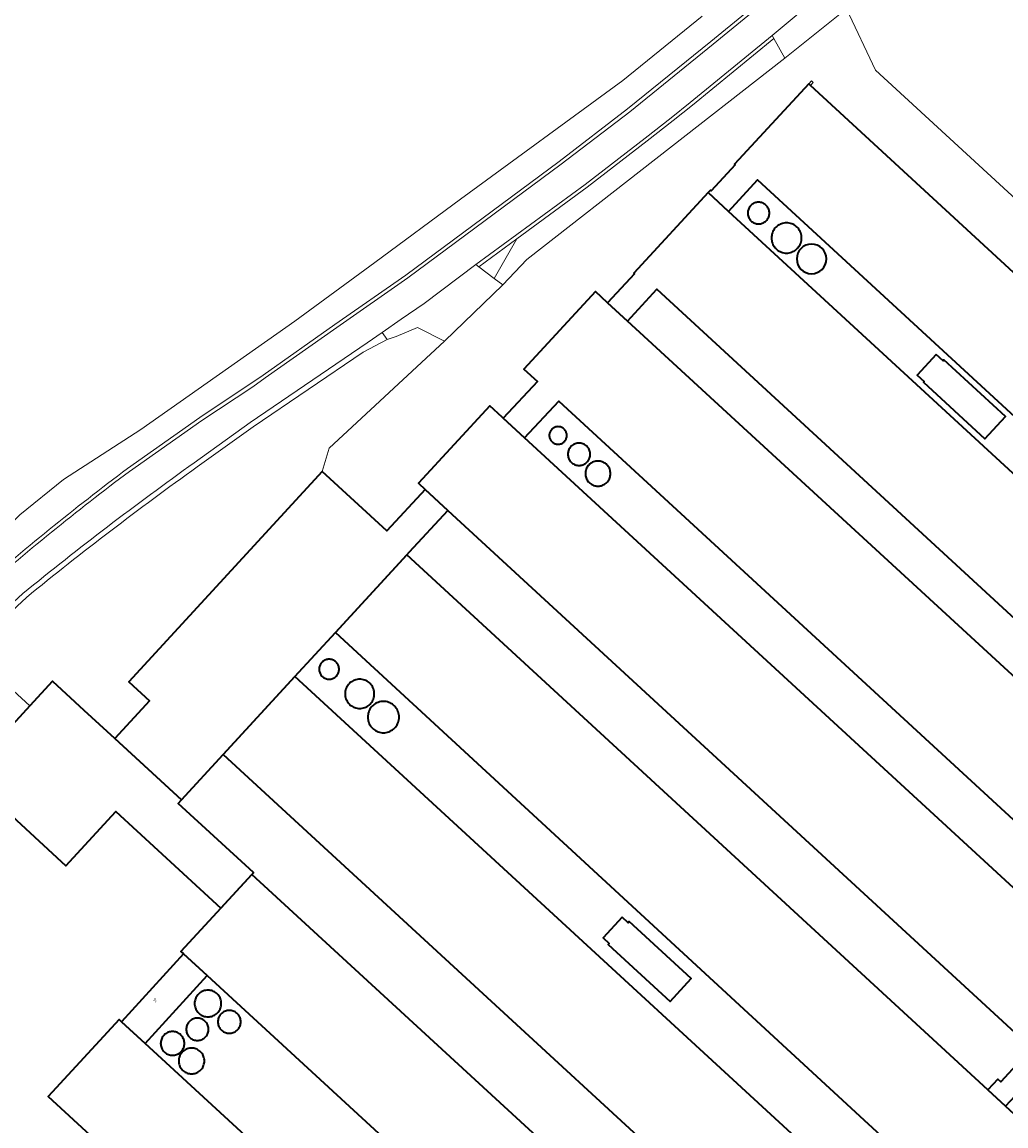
# Model space of a CAD drawing. Header units: metres. Extents: x 201541 to 204988, y 387833 to 394342.
# Tile 98 of 214: x 203054 to 203167, y 390490 to 390618. Entities that reach past the tile are written whole.
import ezdxf
from ezdxf.enums import TextEntityAlignment as Align

# ---------------------------------------------------------------- set-up
doc = ezdxf.new("R2010")
doc.units = ezdxf.units.M
for name, color, linetype, lineweight in [('B-WE-GR-BOUWLAND-GV', 80, 'Continuous', 13), ('B-WE-GR-GRAS-GV', 60, 'Continuous', 13), ('B-WE-IE-TERREINAFSCHEIDING_KUNSTMATIG_MUUR-G', 90, 'IE-TERREINAFSCHEIDING-KUNSTMATIG-DICHT', 18), ('B-WE-IE-TERREINAFSCHEIDING_KUNSTMATIG_MUUR-GV', 90, 'Continuous', 18), ('B-WE-OG-BEBOUWING-GV', 7, 'Continuous', 35), ('B-WE-OG-BEBOUWING-T18', 10, 'Continuous', 18), ('B-WE-OG-BEBOUWING_OPSLAGTANK-GV', 7, 'Continuous', 35), ('B-WE-OG-BEBOUWING_SILO-GV', 7, 'Continuous', 35), ('B-WE-OG-TERREIN_ERF-GV', 7, 'Continuous', 18), ('B-WE-OG-TERREIN_ONBEGROEID-GV', 7, 'Continuous', 18), ('B-WE-OG-WEG-GV', 7, 'Continuous', 18), ('B-WE-VH-ONVERHARD-GV', 252, 'Continuous', 18), ('B-WE-VH-VERHARDING_ASFALT-GV', 252, 'Continuous', 18), ('B-WE-VH-VERHARDING_BETON-GV', 252, 'Continuous', 18), ('B-WE-VH-VERHARDING_GRASBETONSTEEN-GV', 70, 'Continuous', 18)]:
    doc.layers.add(name, color=color, linetype=linetype, lineweight=lineweight)
doc.styles.add('NLCS-ISO-M200-T18', font='NLCS-ISO.ttf', dxfattribs={"height": 0.36})
doc.linetypes.add('IE-TERREINAFSCHEIDING-KUNSTMATIG-DICHT', pattern='A,8,-1,[82,NLCS.SHX,S=0.75,R=90,X=0,Y=0],-1', length=10)

msp = doc.modelspace()

# ---------------------------------------------------------------- linework, layer by layer
at = {"layer": 'B-WE-GR-BOUWLAND-GV'}
msp.add_lwpolyline([(202985.213, 390498.442), (203011.982, 390523.048), (203040.481, 390549.31), (203049.01, 390556.647), (203053.326, 390560.993), (203058.368, 390565.089), (203067.309, 390570.839), (203085.065, 390583.336), (203094.302, 390590.13), (203104.188, 390597.416), (203122.919, 390611.142), (203132.081, 390618.567)], dxfattribs=at)
at = {"layer": 'B-WE-GR-GRAS-GV'}
msp.add_lwpolyline([(203224.565, 390681.36), (203217.921, 390676.908), (203206.551, 390669.289), (203181.763, 390649.328), (203154.241, 390623.989), (203148.734, 390619.424), (203152.095, 390612.32), (203196.007, 390571.955), (203205.715, 390566.387)], dxfattribs=at)
at = {"layer": 'B-WE-IE-TERREINAFSCHEIDING_KUNSTMATIG_MUUR-G'}
for points in [[(203144.39, 390610.739), (203144.696, 390611.084)], [(203144.696, 390611.084), (203144.92, 390610.885), (203144.611, 390610.536)]]:
    msp.add_lwpolyline(points, dxfattribs=at)
at = {"layer": 'B-WE-IE-TERREINAFSCHEIDING_KUNSTMATIG_MUUR-GV'}
msp.add_lwpolyline([(203144.611, 390610.536), (203144.92, 390610.885), (203144.696, 390611.084), (203144.39, 390610.739)], close=True, dxfattribs=at)
at = {"layer": 'B-WE-OG-BEBOUWING-GV'}
for points in [[(203144.611, 390610.536), (203144.39, 390610.739), (203135.805, 390601.481), (203135.883, 390601.409), (203133.115, 390598.407), (203133.041, 390598.475), (203132.784, 390598.196), (203135.136, 390596.026), (203138.468, 390599.647), (203191.533, 390550.799), (203199.766, 390559.717)], [(203135.136, 390596.026), (203132.784, 390598.196), (203124.191, 390588.88), (203124.263, 390588.814), (203121.17, 390585.467), (203123.461, 390583.357), (203126.857, 390587.051), (203177.456, 390540.448), (203174.089, 390536.792), (203176.707, 390534.384), (203177.688, 390535.45), (203179.798, 390537.744), (203179.659, 390537.872), (203179.932, 390538.168), (203188.207, 390547.153)], [(203109.139, 390572.159), (203111.6, 390569.887), (203115.535, 390574.115), (203184.035, 390511.06), (203192.319, 390520.025), (203176.707, 390534.384), (203174.089, 390536.792), (203123.461, 390583.357), (203121.17, 390585.467), (203119.763, 390586.767), (203111.514, 390577.823), (203113.072, 390576.386)], [(203159.111, 390579.51), (203156.909, 390577.119), (203157.704, 390576.396), (203157.621, 390576.307), (203164.723, 390569.764), (203167.088, 390572.331), (203159.986, 390578.874), (203159.901, 390578.782)], [(203109.139, 390572.159), (203108.999, 390572.288), (203107.579, 390573.595), (203099.338, 390564.641), (203100.103, 390563.936), (203102.745, 390561.512), (203170.152, 390499.417), (203166.568, 390495.526), (203166.199, 390495.867), (203165.045, 390494.614), (203167.094, 390492.726), (203168.248, 390493.979), (203171.832, 390497.869), (203180.109, 390506.801), (203111.6, 390569.887)], [(203076.796, 390533.316), (203085.077, 390542.331), (203089.759, 390547.404), (203097.999, 390556.378), (203098.324, 390556.729), (203102.745, 390561.512), (203100.103, 390563.936), (203095.701, 390559.154), (203088.248, 390566.014), (203065.9, 390541.732), (203068.291, 390539.531), (203064.282, 390535.176), (203071.991, 390528.089)], [(203097.999, 390556.378), (203089.759, 390547.404), (203173.056, 390470.578), (203181.353, 390479.591), (203167.094, 390492.726), (203165.045, 390494.614)], [(203085.077, 390542.331), (203076.796, 390533.316), (203158.478, 390458.131), (203153.136, 390452.327), (203155.955, 390449.736), (203157.951, 390451.907), (203156.839, 390452.93), (203160.174, 390456.57), (203168.438, 390465.589)], [(203064.282, 390535.176), (203060.78, 390538.399), (203057.14, 390541.749), (203057.101, 390541.785), (203054.498, 390538.956), (203047.21, 390531.038), (203058.664, 390520.493), (203063.952, 390526.237), (203064.414, 390526.739), (203076.535, 390515.596), (203080.096, 390519.47), (203080.3, 390519.691), (203071.612, 390527.677), (203071.991, 390528.089)], [(203072.227, 390510.319), (203074.951, 390507.815), (203109.717, 390475.856), (203112.903, 390472.927), (203147.79, 390440.857), (203155.955, 390449.736), (203153.136, 390452.327), (203080.096, 390519.47), (203076.535, 390515.596), (203071.933, 390510.59)], [(203122.848, 390514.542), (203120.664, 390512.172), (203121.369, 390511.522), (203121.257, 390511.401), (203128.388, 390504.832), (203130.815, 390507.466), (203123.684, 390514.035), (203123.553, 390513.893)], [(203074.951, 390507.815), (203072.227, 390510.319), (203065.079, 390502.468), (203067.803, 390499.964)], [(203067.803, 390499.964), (203065.079, 390502.468), (203064.785, 390502.739), (203056.608, 390493.847), (203132.417, 390424.075), (203140.619, 390433.005), (203105.615, 390465.193), (203102.515, 390468.044)]]:
    msp.add_lwpolyline(points, close=True, dxfattribs=at)
at = {"layer": 'B-WE-OG-BEBOUWING_OPSLAGTANK-GV'}
for points in [[(203138.598, 390597.075), (203138.489, 390597.07), (203138.381, 390597.056), (203138.275, 390597.033), (203138.171, 390597), (203138.07, 390596.958), (203137.973, 390596.908), (203137.881, 390596.849), (203137.794, 390596.782), (203137.714, 390596.709), (203137.64, 390596.628), (203137.574, 390596.542), (203137.515, 390596.45), (203137.465, 390596.353), (203137.423, 390596.252), (203137.39, 390596.148), (203137.366, 390596.041), (203137.352, 390595.933), (203137.347, 390595.824), (203137.352, 390595.715), (203137.366, 390595.607), (203137.39, 390595.5), (203137.423, 390595.396), (203137.465, 390595.295), (203137.515, 390595.199), (203137.574, 390595.107), (203137.64, 390595.02), (203137.714, 390594.939), (203137.794, 390594.866), (203137.881, 390594.799), (203137.973, 390594.741), (203138.07, 390594.69), (203138.171, 390594.648), (203138.275, 390594.616), (203138.381, 390594.592), (203138.489, 390594.578), (203138.599, 390594.573), (203138.708, 390594.578), (203138.816, 390594.592), (203138.922, 390594.616), (203139.026, 390594.648), (203139.127, 390594.69), (203139.224, 390594.741), (203139.316, 390594.799), (203139.403, 390594.866), (203139.483, 390594.939), (203139.557, 390595.02), (203139.623, 390595.107), (203139.682, 390595.199), (203139.732, 390595.295), (203139.774, 390595.396), (203139.807, 390595.5), (203139.831, 390595.607), (203139.845, 390595.715), (203139.85, 390595.824), (203139.845, 390595.933), (203139.831, 390596.041), (203139.807, 390596.148), (203139.774, 390596.252), (203139.732, 390596.353), (203139.682, 390596.45), (203139.623, 390596.542), (203139.557, 390596.628), (203139.483, 390596.709), (203139.403, 390596.783), (203139.316, 390596.849), (203139.224, 390596.908), (203139.127, 390596.958), (203139.026, 390597), (203138.922, 390597.033), (203138.816, 390597.056), (203138.708, 390597.07)], [(203141.832, 390594.699), (203141.68, 390594.692), (203141.529, 390594.672), (203141.381, 390594.639), (203141.236, 390594.594), (203141.095, 390594.535), (203140.961, 390594.465), (203140.832, 390594.383), (203140.712, 390594.291), (203140.6, 390594.188), (203140.497, 390594.076), (203140.404, 390593.955), (203140.322, 390593.827), (203140.252, 390593.692), (203140.194, 390593.552), (203140.148, 390593.407), (203140.115, 390593.258), (203140.096, 390593.107), (203140.089, 390592.955), (203140.096, 390592.803), (203140.115, 390592.653), (203140.148, 390592.504), (203140.194, 390592.359), (203140.252, 390592.219), (203140.322, 390592.084), (203140.404, 390591.956), (203140.497, 390591.835), (203140.599, 390591.723), (203140.712, 390591.62), (203140.832, 390591.527), (203140.961, 390591.446), (203141.095, 390591.375), (203141.236, 390591.317), (203141.381, 390591.272), (203141.529, 390591.239), (203141.68, 390591.219), (203141.832, 390591.212), (203141.984, 390591.219), (203142.135, 390591.239), (203142.283, 390591.272), (203142.428, 390591.317), (203142.569, 390591.375), (203142.704, 390591.446), (203142.832, 390591.527), (203142.953, 390591.62), (203143.065, 390591.723), (203143.168, 390591.835), (203143.26, 390591.955), (203143.342, 390592.084), (203143.412, 390592.219), (203143.47, 390592.359), (203143.516, 390592.504), (203143.549, 390592.653), (203143.569, 390592.803), (203143.575, 390592.955), (203143.569, 390593.107), (203143.549, 390593.258), (203143.516, 390593.407), (203143.47, 390593.552), (203143.412, 390593.692), (203143.342, 390593.827), (203143.26, 390593.955), (203143.168, 390594.076), (203143.065, 390594.188), (203142.953, 390594.291), (203142.832, 390594.383), (203142.704, 390594.465), (203142.569, 390594.535), (203142.428, 390594.594), (203142.283, 390594.639), (203142.135, 390594.672), (203141.984, 390594.692)], [(203115.46, 390571.176), (203115.371, 390571.172), (203115.284, 390571.16), (203115.197, 390571.141), (203115.113, 390571.114), (203115.031, 390571.081), (203114.953, 390571.04), (203114.879, 390570.992), (203114.808, 390570.938), (203114.743, 390570.879), (203114.684, 390570.814), (203114.63, 390570.743), (203114.582, 390570.669), (203114.541, 390570.591), (203114.508, 390570.509), (203114.481, 390570.425), (203114.462, 390570.338), (203114.45, 390570.251), (203114.447, 390570.162), (203114.45, 390570.074), (203114.462, 390569.986), (203114.481, 390569.9), (203114.508, 390569.816), (203114.541, 390569.734), (203114.582, 390569.656), (203114.63, 390569.581), (203114.684, 390569.511), (203114.743, 390569.446), (203114.808, 390569.386), (203114.879, 390569.333), (203114.953, 390569.285), (203115.031, 390569.244), (203115.113, 390569.21), (203115.197, 390569.184), (203115.284, 390569.165), (203115.371, 390569.153), (203115.46, 390569.149), (203115.548, 390569.153), (203115.636, 390569.165), (203115.722, 390569.184), (203115.806, 390569.21), (203115.888, 390569.244), (203115.966, 390569.285), (203116.041, 390569.333), (203116.111, 390569.386), (203116.176, 390569.446), (203116.236, 390569.511), (203116.289, 390569.581), (203116.337, 390569.656), (203116.378, 390569.734), (203116.412, 390569.816), (203116.438, 390569.9), (203116.457, 390569.986), (203116.469, 390570.074), (203116.473, 390570.162), (203116.469, 390570.251), (203116.457, 390570.338), (203116.438, 390570.425), (203116.412, 390570.509), (203116.378, 390570.591), (203116.337, 390570.669), (203116.289, 390570.743), (203116.236, 390570.814), (203116.176, 390570.879), (203116.111, 390570.938), (203116.041, 390570.992), (203115.966, 390571.04), (203115.888, 390571.081), (203115.806, 390571.114), (203115.722, 390571.141), (203115.636, 390571.16), (203115.548, 390571.172)], [(203117.882, 390569.281), (203117.77, 390569.276), (203117.658, 390569.261), (203117.548, 390569.237), (203117.441, 390569.203), (203117.337, 390569.16), (203117.237, 390569.108), (203117.142, 390569.048), (203117.053, 390568.979), (203116.97, 390568.903), (203116.894, 390568.82), (203116.826, 390568.731), (203116.765, 390568.636), (203116.713, 390568.536), (203116.67, 390568.432), (203116.636, 390568.325), (203116.612, 390568.215), (203116.597, 390568.104), (203116.592, 390567.991), (203116.597, 390567.879), (203116.612, 390567.768), (203116.636, 390567.658), (203116.67, 390567.55), (203116.713, 390567.446), (203116.765, 390567.347), (203116.826, 390567.252), (203116.894, 390567.163), (203116.97, 390567.08), (203117.053, 390567.004), (203117.142, 390566.935), (203117.237, 390566.875), (203117.337, 390566.823), (203117.441, 390566.78), (203117.548, 390566.746), (203117.658, 390566.722), (203117.77, 390566.707), (203117.882, 390566.702), (203117.994, 390566.707), (203118.106, 390566.722), (203118.216, 390566.746), (203118.323, 390566.78), (203118.427, 390566.823), (203118.527, 390566.875), (203118.622, 390566.935), (203118.711, 390567.004), (203118.794, 390567.08), (203118.87, 390567.163), (203118.938, 390567.252), (203118.999, 390567.347), (203119.051, 390567.446), (203119.094, 390567.55), (203119.128, 390567.658), (203119.152, 390567.767), (203119.167, 390567.879), (203119.171, 390567.991), (203119.167, 390568.104), (203119.152, 390568.215), (203119.128, 390568.325), (203119.094, 390568.432), (203119.051, 390568.536), (203118.999, 390568.636), (203118.938, 390568.731), (203118.87, 390568.82), (203118.794, 390568.903), (203118.711, 390568.979), (203118.622, 390569.048), (203118.527, 390569.108), (203118.427, 390569.16), (203118.323, 390569.203), (203118.216, 390569.237), (203118.106, 390569.261), (203117.994, 390569.276)], [(203120.063, 390567.204), (203119.936, 390567.198), (203119.811, 390567.182), (203119.688, 390567.155), (203119.567, 390567.116), (203119.45, 390567.068), (203119.338, 390567.01), (203119.231, 390566.942), (203119.131, 390566.865), (203119.038, 390566.779), (203118.952, 390566.686), (203118.875, 390566.586), (203118.807, 390566.479), (203118.749, 390566.367), (203118.7, 390566.25), (203118.662, 390566.129), (203118.635, 390566.006), (203118.618, 390565.88), (203118.613, 390565.754), (203118.618, 390565.628), (203118.635, 390565.502), (203118.662, 390565.379), (203118.7, 390565.258), (203118.749, 390565.141), (203118.807, 390565.029), (203118.875, 390564.922), (203118.952, 390564.822), (203119.038, 390564.729), (203119.131, 390564.643), (203119.231, 390564.566), (203119.338, 390564.498), (203119.45, 390564.44), (203119.567, 390564.392), (203119.688, 390564.354), (203119.811, 390564.326), (203119.936, 390564.31), (203120.063, 390564.304), (203120.189, 390564.31), (203120.315, 390564.326), (203120.438, 390564.354), (203120.559, 390564.392), (203120.676, 390564.44), (203120.788, 390564.498), (203120.894, 390564.566), (203120.995, 390564.643), (203121.088, 390564.729), (203121.173, 390564.822), (203121.25, 390564.922), (203121.318, 390565.029), (203121.377, 390565.141), (203121.425, 390565.258), (203121.463, 390565.379), (203121.491, 390565.502), (203121.507, 390565.628), (203121.513, 390565.754), (203121.507, 390565.88), (203121.491, 390566.006), (203121.463, 390566.129), (203121.425, 390566.25), (203121.377, 390566.367), (203121.318, 390566.479), (203121.25, 390566.586), (203121.173, 390566.686), (203121.088, 390566.779), (203120.995, 390566.865), (203120.894, 390566.942), (203120.788, 390567.01), (203120.676, 390567.068), (203120.559, 390567.116), (203120.438, 390567.154), (203120.315, 390567.182), (203120.189, 390567.198)], [(203089.032, 390544.329), (203088.931, 390544.325), (203088.831, 390544.312), (203088.732, 390544.29), (203088.636, 390544.26), (203088.543, 390544.221), (203088.453, 390544.174), (203088.368, 390544.12), (203088.288, 390544.059), (203088.213, 390543.99), (203088.145, 390543.916), (203088.084, 390543.836), (203088.029, 390543.751), (203087.983, 390543.661), (203087.944, 390543.568), (203087.914, 390543.471), (203087.892, 390543.373), (203087.879, 390543.273), (203087.874, 390543.172), (203087.879, 390543.071), (203087.892, 390542.971), (203087.914, 390542.872), (203087.944, 390542.776), (203087.983, 390542.683), (203088.029, 390542.593), (203088.084, 390542.508), (203088.145, 390542.428), (203088.213, 390542.353), (203088.288, 390542.285), (203088.368, 390542.224), (203088.453, 390542.169), (203088.543, 390542.123), (203088.636, 390542.084), (203088.732, 390542.054), (203088.831, 390542.032), (203088.931, 390542.019), (203089.032, 390542.014), (203089.133, 390542.019), (203089.233, 390542.032), (203089.332, 390542.054), (203089.428, 390542.084), (203089.521, 390542.123), (203089.611, 390542.169), (203089.696, 390542.224), (203089.776, 390542.285), (203089.85, 390542.353), (203089.919, 390542.428), (203089.98, 390542.508), (203090.034, 390542.593), (203090.081, 390542.683), (203090.12, 390542.776), (203090.15, 390542.872), (203090.172, 390542.971), (203090.185, 390543.071), (203090.189, 390543.172), (203090.185, 390543.273), (203090.172, 390543.373), (203090.15, 390543.471), (203090.12, 390543.568), (203090.081, 390543.661), (203090.034, 390543.751), (203089.98, 390543.836), (203089.919, 390543.916), (203089.85, 390543.99), (203089.776, 390544.059), (203089.696, 390544.12), (203089.611, 390544.174), (203089.521, 390544.221), (203089.428, 390544.26), (203089.331, 390544.29), (203089.233, 390544.312), (203089.133, 390544.325)], [(203092.566, 390542.021), (203092.419, 390542.014), (203092.273, 390541.995), (203092.129, 390541.963), (203091.989, 390541.919), (203091.853, 390541.863), (203091.723, 390541.795), (203091.599, 390541.716), (203091.482, 390541.626), (203091.373, 390541.527), (203091.274, 390541.418), (203091.184, 390541.302), (203091.105, 390541.178), (203091.037, 390541.047), (203090.981, 390540.911), (203090.937, 390540.771), (203090.905, 390540.627), (203090.886, 390540.481), (203090.879, 390540.334), (203090.886, 390540.187), (203090.905, 390540.042), (203090.937, 390539.898), (203090.981, 390539.758), (203091.037, 390539.622), (203091.105, 390539.491), (203091.184, 390539.367), (203091.274, 390539.25), (203091.373, 390539.142), (203091.482, 390539.043), (203091.599, 390538.953), (203091.723, 390538.874), (203091.853, 390538.806), (203091.989, 390538.75), (203092.129, 390538.706), (203092.273, 390538.674), (203092.419, 390538.655), (203092.566, 390538.648), (203092.713, 390538.655), (203092.859, 390538.674), (203093.002, 390538.706), (203093.143, 390538.75), (203093.279, 390538.806), (203093.409, 390538.874), (203093.533, 390538.953), (203093.65, 390539.043), (203093.758, 390539.142), (203093.858, 390539.251), (203093.947, 390539.367), (203094.026, 390539.491), (203094.094, 390539.622), (203094.151, 390539.758), (203094.195, 390539.898), (203094.227, 390540.042), (203094.246, 390540.188), (203094.252, 390540.335), (203094.246, 390540.481), (203094.227, 390540.627), (203094.195, 390540.771), (203094.151, 390540.911), (203094.094, 390541.047), (203094.026, 390541.178), (203093.947, 390541.302), (203093.858, 390541.419), (203093.758, 390541.527), (203093.65, 390541.626), (203093.533, 390541.716), (203093.409, 390541.795), (203093.279, 390541.863), (203093.143, 390541.919), (203093.002, 390541.963), (203092.859, 390541.995), (203092.713, 390542.014)], [(203095.306, 390539.459), (203095.148, 390539.452), (203094.992, 390539.431), (203094.838, 390539.397), (203094.687, 390539.35), (203094.541, 390539.289), (203094.401, 390539.216), (203094.268, 390539.132), (203094.143, 390539.036), (203094.027, 390538.929), (203093.92, 390538.813), (203093.824, 390538.687), (203093.739, 390538.554), (203093.667, 390538.414), (203093.606, 390538.269), (203093.559, 390538.118), (203093.525, 390537.964), (203093.504, 390537.808), (203093.497, 390537.65), (203093.504, 390537.492), (203093.525, 390537.336), (203093.559, 390537.182), (203093.606, 390537.031), (203093.666, 390536.886), (203093.739, 390536.746), (203093.824, 390536.613), (203093.92, 390536.487), (203094.027, 390536.371), (203094.143, 390536.264), (203094.268, 390536.168), (203094.401, 390536.084), (203094.541, 390536.011), (203094.687, 390535.95), (203094.838, 390535.903), (203094.992, 390535.869), (203095.148, 390535.848), (203095.306, 390535.841), (203095.463, 390535.848), (203095.62, 390535.869), (203095.774, 390535.903), (203095.924, 390535.95), (203096.07, 390536.011), (203096.21, 390536.084), (203096.343, 390536.168), (203096.468, 390536.264), (203096.585, 390536.371), (203096.691, 390536.487), (203096.787, 390536.612), (203096.872, 390536.746), (203096.945, 390536.886), (203097.005, 390537.031), (203097.053, 390537.182), (203097.087, 390537.336), (203097.108, 390537.492), (203097.115, 390537.65), (203097.108, 390537.808), (203097.087, 390537.964), (203097.053, 390538.118), (203097.005, 390538.269), (203096.945, 390538.414), (203096.872, 390538.554), (203096.787, 390538.687), (203096.691, 390538.813), (203096.585, 390538.929), (203096.468, 390539.036), (203096.343, 390539.132), (203096.21, 390539.216), (203096.07, 390539.289), (203095.924, 390539.35), (203095.774, 390539.397), (203095.62, 390539.431), (203095.463, 390539.452)], [(203073.824, 390502.893), (203073.712, 390502.888), (203073.601, 390502.874), (203073.491, 390502.849), (203073.384, 390502.815), (203073.28, 390502.772), (203073.18, 390502.721), (203073.085, 390502.66), (203072.996, 390502.592), (203072.913, 390502.516), (203072.838, 390502.433), (203072.769, 390502.344), (203072.709, 390502.249), (203072.657, 390502.149), (203072.614, 390502.046), (203072.58, 390501.938), (203072.556, 390501.829), (203072.541, 390501.717), (203072.536, 390501.605), (203072.541, 390501.493), (203072.556, 390501.381), (203072.58, 390501.272), (203072.614, 390501.164), (203072.657, 390501.061), (203072.709, 390500.961), (203072.769, 390500.866), (203072.838, 390500.777), (203072.913, 390500.694), (203072.996, 390500.618), (203073.085, 390500.55), (203073.18, 390500.489), (203073.28, 390500.438), (203073.384, 390500.395), (203073.491, 390500.361), (203073.601, 390500.336), (203073.712, 390500.322), (203073.824, 390500.317), (203073.937, 390500.322), (203074.048, 390500.336), (203074.158, 390500.361), (203074.265, 390500.395), (203074.369, 390500.438), (203074.468, 390500.489), (203074.563, 390500.55), (203074.652, 390500.618), (203074.735, 390500.694), (203074.811, 390500.777), (203074.879, 390500.866), (203074.94, 390500.961), (203074.992, 390501.061), (203075.035, 390501.164), (203075.069, 390501.272), (203075.093, 390501.381), (203075.108, 390501.493), (203075.112, 390501.605), (203075.108, 390501.717), (203075.093, 390501.829), (203075.069, 390501.938), (203075.035, 390502.046), (203074.992, 390502.149), (203074.94, 390502.249), (203074.879, 390502.344), (203074.811, 390502.433), (203074.735, 390502.516), (203074.652, 390502.592), (203074.563, 390502.66), (203074.468, 390502.721), (203074.369, 390502.772), (203074.265, 390502.815), (203074.158, 390502.849), (203074.048, 390502.874), (203073.937, 390502.888)]]:
    msp.add_lwpolyline(points, close=True, dxfattribs=at)
for points in [[(203146.424, 390590.534, 1), (203143.006, 390590.534)], [(203143.006, 390590.534, 1), (203146.424, 390590.534)]]:
    msp.add_lwpolyline(points, format="xyb", dxfattribs=at)
at = {"layer": 'B-WE-OG-BEBOUWING_SILO-GV'}
for points in [[(203075.051, 390506.13), (203074.916, 390506.124), (203074.783, 390506.106), (203074.652, 390506.077), (203074.523, 390506.037), (203074.399, 390505.985), (203074.28, 390505.923), (203074.166, 390505.851), (203074.059, 390505.769), (203073.96, 390505.678), (203073.869, 390505.579), (203073.787, 390505.472), (203073.715, 390505.358), (203073.653, 390505.239), (203073.602, 390505.115), (203073.561, 390504.987), (203073.532, 390504.855), (203073.514, 390504.722), (203073.509, 390504.587), (203073.514, 390504.453), (203073.532, 390504.32), (203073.561, 390504.188), (203073.602, 390504.06), (203073.653, 390503.936), (203073.715, 390503.816), (203073.787, 390503.703), (203073.869, 390503.596), (203073.96, 390503.497), (203074.059, 390503.406), (203074.166, 390503.324), (203074.28, 390503.252), (203074.399, 390503.19), (203074.523, 390503.138), (203074.652, 390503.098), (203074.783, 390503.069), (203074.916, 390503.051), (203075.051, 390503.045), (203075.185, 390503.051), (203075.319, 390503.069), (203075.45, 390503.098), (203075.578, 390503.138), (203075.703, 390503.19), (203075.822, 390503.252), (203075.935, 390503.324), (203076.042, 390503.406), (203076.141, 390503.497), (203076.232, 390503.596), (203076.314, 390503.703), (203076.386, 390503.816), (203076.449, 390503.936), (203076.5, 390504.06), (203076.54, 390504.188), (203076.57, 390504.32), (203076.587, 390504.453), (203076.593, 390504.587), (203076.587, 390504.722), (203076.57, 390504.855), (203076.54, 390504.987), (203076.5, 390505.115), (203076.449, 390505.239), (203076.386, 390505.358), (203076.314, 390505.472), (203076.232, 390505.579), (203076.141, 390505.678), (203076.042, 390505.769), (203075.935, 390505.851), (203075.822, 390505.923), (203075.703, 390505.985), (203075.578, 390506.037), (203075.45, 390506.077), (203075.319, 390506.106), (203075.185, 390506.124)], [(203077.514, 390503.791), (203077.398, 390503.786), (203077.284, 390503.771), (203077.171, 390503.746), (203077.061, 390503.711), (203076.955, 390503.667), (203076.852, 390503.614), (203076.755, 390503.552), (203076.663, 390503.482), (203076.578, 390503.404), (203076.5, 390503.319), (203076.43, 390503.227), (203076.368, 390503.13), (203076.315, 390503.028), (203076.271, 390502.921), (203076.236, 390502.811), (203076.211, 390502.698), (203076.196, 390502.584), (203076.191, 390502.469), (203076.196, 390502.354), (203076.211, 390502.239), (203076.236, 390502.127), (203076.271, 390502.016), (203076.315, 390501.91), (203076.368, 390501.808), (203076.43, 390501.71), (203076.501, 390501.619), (203076.578, 390501.534), (203076.664, 390501.456), (203076.755, 390501.386), (203076.852, 390501.324), (203076.955, 390501.27), (203077.061, 390501.226), (203077.171, 390501.191), (203077.284, 390501.166), (203077.398, 390501.151), (203077.514, 390501.146), (203077.629, 390501.151), (203077.743, 390501.166), (203077.856, 390501.191), (203077.966, 390501.226), (203078.072, 390501.27), (203078.175, 390501.324), (203078.272, 390501.386), (203078.364, 390501.456), (203078.449, 390501.534), (203078.527, 390501.619), (203078.597, 390501.71), (203078.659, 390501.808), (203078.712, 390501.91), (203078.756, 390502.017), (203078.791, 390502.127), (203078.816, 390502.239), (203078.831, 390502.354), (203078.836, 390502.469), (203078.831, 390502.584), (203078.816, 390502.698), (203078.791, 390502.811), (203078.756, 390502.921), (203078.712, 390503.028), (203078.659, 390503.13), (203078.597, 390503.227), (203078.527, 390503.319), (203078.449, 390503.404), (203078.364, 390503.482), (203078.272, 390503.552), (203078.175, 390503.614), (203078.072, 390503.667), (203077.966, 390503.711), (203077.856, 390503.746), (203077.743, 390503.771), (203077.629, 390503.786)], [(203070.961, 390501.351), (203070.841, 390501.345), (203070.723, 390501.33), (203070.606, 390501.304), (203070.492, 390501.268), (203070.381, 390501.222), (203070.275, 390501.167), (203070.174, 390501.102), (203070.079, 390501.029), (203069.99, 390500.949), (203069.91, 390500.86), (203069.837, 390500.765), (203069.772, 390500.664), (203069.717, 390500.558), (203069.671, 390500.447), (203069.635, 390500.333), (203069.609, 390500.216), (203069.594, 390500.098), (203069.588, 390499.978), (203069.594, 390499.858), (203069.609, 390499.74), (203069.635, 390499.623), (203069.671, 390499.509), (203069.717, 390499.398), (203069.772, 390499.292), (203069.837, 390499.191), (203069.91, 390499.096), (203069.99, 390499.008), (203070.079, 390498.927), (203070.174, 390498.854), (203070.275, 390498.789), (203070.381, 390498.734), (203070.492, 390498.688), (203070.606, 390498.652), (203070.723, 390498.626), (203070.841, 390498.611), (203070.961, 390498.606), (203071.081, 390498.611), (203071.199, 390498.626), (203071.316, 390498.652), (203071.43, 390498.688), (203071.541, 390498.734), (203071.647, 390498.789), (203071.748, 390498.854), (203071.843, 390498.927), (203071.932, 390499.008), (203072.012, 390499.096), (203072.085, 390499.191), (203072.15, 390499.292), (203072.205, 390499.398), (203072.251, 390499.509), (203072.287, 390499.623), (203072.313, 390499.74), (203072.328, 390499.858), (203072.334, 390499.978), (203072.328, 390500.098), (203072.313, 390500.216), (203072.287, 390500.333), (203072.251, 390500.448), (203072.205, 390500.558), (203072.15, 390500.664), (203072.085, 390500.765), (203072.012, 390500.86), (203071.932, 390500.949), (203071.843, 390501.029), (203071.748, 390501.102), (203071.647, 390501.167), (203071.541, 390501.222), (203071.43, 390501.268), (203071.316, 390501.304), (203071.199, 390501.33), (203071.081, 390501.345)], [(203073.158, 390499.435), (203073.029, 390499.429), (203072.901, 390499.412), (203072.775, 390499.384), (203072.651, 390499.346), (203072.532, 390499.296), (203072.417, 390499.236), (203072.308, 390499.167), (203072.205, 390499.088), (203072.11, 390499.001), (203072.022, 390498.905), (203071.944, 390498.803), (203071.874, 390498.694), (203071.814, 390498.579), (203071.765, 390498.459), (203071.726, 390498.336), (203071.698, 390498.21), (203071.681, 390498.081), (203071.675, 390497.952), (203071.681, 390497.823), (203071.698, 390497.694), (203071.726, 390497.568), (203071.765, 390497.445), (203071.814, 390497.325), (203071.874, 390497.21), (203071.944, 390497.101), (203072.022, 390496.999), (203072.11, 390496.903), (203072.205, 390496.816), (203072.308, 390496.737), (203072.417, 390496.668), (203072.532, 390496.608), (203072.651, 390496.558), (203072.775, 390496.52), (203072.901, 390496.492), (203073.029, 390496.475), (203073.158, 390496.469), (203073.288, 390496.475), (203073.416, 390496.491), (203073.542, 390496.519), (203073.666, 390496.558), (203073.785, 390496.608), (203073.9, 390496.668), (203074.009, 390496.737), (203074.112, 390496.816), (203074.207, 390496.903), (203074.294, 390496.999), (203074.373, 390497.101), (203074.443, 390497.21), (203074.502, 390497.325), (203074.552, 390497.445), (203074.591, 390497.568), (203074.619, 390497.694), (203074.636, 390497.823), (203074.641, 390497.952), (203074.636, 390498.081), (203074.619, 390498.209), (203074.591, 390498.336), (203074.552, 390498.459), (203074.502, 390498.579), (203074.443, 390498.693), (203074.373, 390498.803), (203074.294, 390498.905), (203074.207, 390499.001), (203074.112, 390499.088), (203074.009, 390499.167), (203073.9, 390499.236), (203073.785, 390499.296), (203073.666, 390499.346), (203073.542, 390499.384), (203073.416, 390499.412), (203073.288, 390499.429)]]:
    msp.add_lwpolyline(points, close=True, dxfattribs=at)
at = {"layer": 'B-WE-OG-TERREIN_ERF-GV'}
for points in [[(203196.007, 390571.955), (203152.095, 390612.32), (203148.734, 390619.424), (203141.649, 390613.718), (203111.857, 390590.47), (203109.101, 390587.535), (203102.369, 390581.032), (203089.058, 390568.698), (203088.248, 390566.014), (203095.701, 390559.154), (203100.103, 390563.936), (203099.338, 390564.641), (203107.579, 390573.595), (203108.999, 390572.288), (203109.139, 390572.159), (203113.072, 390576.386), (203111.514, 390577.823), (203119.763, 390586.767), (203121.17, 390585.467), (203124.263, 390588.814), (203124.191, 390588.88), (203132.784, 390598.196), (203133.041, 390598.475), (203133.115, 390598.407), (203135.883, 390601.409), (203135.805, 390601.481), (203144.39, 390610.739), (203144.696, 390611.084), (203144.92, 390610.885), (203144.611, 390610.536), (203199.766, 390559.717)], [(203191.533, 390550.799), (203138.468, 390599.647), (203135.136, 390596.026), (203188.207, 390547.153)], [(203184.035, 390511.06), (203115.535, 390574.115), (203111.6, 390569.887), (203180.109, 390506.801)], [(203173.056, 390470.578), (203089.759, 390547.404), (203085.077, 390542.331), (203168.438, 390465.589)], [(203132.417, 390424.075), (203056.608, 390493.847), (203064.785, 390502.739), (203065.079, 390502.468), (203072.227, 390510.319), (203071.933, 390510.59), (203076.535, 390515.596), (203064.414, 390526.739), (203063.952, 390526.237), (203058.664, 390520.493), (203047.21, 390531.038), (203054.498, 390538.956), (203051.144, 390542.043)], [(203109.717, 390475.856), (203074.951, 390507.815), (203067.803, 390499.964), (203102.515, 390468.044)], [(203168.248, 390493.979), (203167.094, 390492.726), (203181.353, 390479.591)]]:
    msp.add_lwpolyline(points, dxfattribs=at)
for points in [[(203138.598, 390597.075), (203138.708, 390597.07), (203138.816, 390597.056), (203138.922, 390597.033), (203139.026, 390597), (203139.127, 390596.958), (203139.224, 390596.908), (203139.316, 390596.849), (203139.403, 390596.783), (203139.483, 390596.709), (203139.557, 390596.628), (203139.623, 390596.542), (203139.682, 390596.45), (203139.732, 390596.353), (203139.774, 390596.252), (203139.807, 390596.148), (203139.831, 390596.041), (203139.845, 390595.933), (203139.85, 390595.824), (203139.845, 390595.715), (203139.831, 390595.607), (203139.807, 390595.5), (203139.774, 390595.396), (203139.732, 390595.295), (203139.682, 390595.199), (203139.623, 390595.107), (203139.557, 390595.02), (203139.483, 390594.939), (203139.403, 390594.866), (203139.316, 390594.799), (203139.224, 390594.741), (203139.127, 390594.69), (203139.026, 390594.648), (203138.922, 390594.616), (203138.816, 390594.592), (203138.708, 390594.578), (203138.599, 390594.573), (203138.489, 390594.578), (203138.381, 390594.592), (203138.275, 390594.616), (203138.171, 390594.648), (203138.07, 390594.69), (203137.973, 390594.741), (203137.881, 390594.799), (203137.794, 390594.866), (203137.714, 390594.939), (203137.64, 390595.02), (203137.574, 390595.107), (203137.515, 390595.199), (203137.465, 390595.295), (203137.423, 390595.396), (203137.39, 390595.5), (203137.366, 390595.607), (203137.352, 390595.715), (203137.347, 390595.824), (203137.352, 390595.933), (203137.366, 390596.041), (203137.39, 390596.148), (203137.423, 390596.252), (203137.465, 390596.353), (203137.515, 390596.45), (203137.574, 390596.542), (203137.64, 390596.628), (203137.714, 390596.709), (203137.794, 390596.782), (203137.881, 390596.849), (203137.973, 390596.908), (203138.07, 390596.958), (203138.171, 390597), (203138.275, 390597.033), (203138.381, 390597.056), (203138.489, 390597.07)], [(203141.832, 390594.699), (203141.984, 390594.692), (203142.135, 390594.672), (203142.283, 390594.639), (203142.428, 390594.594), (203142.569, 390594.535), (203142.704, 390594.465), (203142.832, 390594.383), (203142.953, 390594.291), (203143.065, 390594.188), (203143.168, 390594.076), (203143.26, 390593.955), (203143.342, 390593.827), (203143.412, 390593.692), (203143.47, 390593.552), (203143.516, 390593.407), (203143.549, 390593.258), (203143.569, 390593.107), (203143.575, 390592.955), (203143.569, 390592.803), (203143.549, 390592.653), (203143.516, 390592.504), (203143.47, 390592.359), (203143.412, 390592.219), (203143.342, 390592.084), (203143.26, 390591.955), (203143.168, 390591.835), (203143.065, 390591.723), (203142.953, 390591.62), (203142.832, 390591.527), (203142.704, 390591.446), (203142.569, 390591.375), (203142.428, 390591.317), (203142.283, 390591.272), (203142.135, 390591.239), (203141.984, 390591.219), (203141.832, 390591.212), (203141.68, 390591.219), (203141.529, 390591.239), (203141.381, 390591.272), (203141.236, 390591.317), (203141.095, 390591.375), (203140.961, 390591.446), (203140.832, 390591.527), (203140.712, 390591.62), (203140.599, 390591.723), (203140.497, 390591.835), (203140.404, 390591.956), (203140.322, 390592.084), (203140.252, 390592.219), (203140.194, 390592.359), (203140.148, 390592.504), (203140.115, 390592.653), (203140.096, 390592.803), (203140.089, 390592.955), (203140.096, 390593.107), (203140.115, 390593.258), (203140.148, 390593.407), (203140.194, 390593.552), (203140.252, 390593.692), (203140.322, 390593.827), (203140.404, 390593.955), (203140.497, 390594.076), (203140.6, 390594.188), (203140.712, 390594.291), (203140.832, 390594.383), (203140.961, 390594.465), (203141.095, 390594.535), (203141.236, 390594.594), (203141.381, 390594.639), (203141.529, 390594.672), (203141.68, 390594.692)], [(203123.461, 390583.357), (203174.089, 390536.792), (203177.456, 390540.448), (203126.857, 390587.051)], [(203159.111, 390579.51), (203159.901, 390578.782), (203159.986, 390578.874), (203167.088, 390572.331), (203164.723, 390569.764), (203157.621, 390576.307), (203157.704, 390576.396), (203156.909, 390577.119)], [(203115.46, 390571.176), (203115.548, 390571.172), (203115.636, 390571.16), (203115.722, 390571.141), (203115.806, 390571.114), (203115.888, 390571.081), (203115.966, 390571.04), (203116.041, 390570.992), (203116.111, 390570.938), (203116.176, 390570.879), (203116.236, 390570.814), (203116.289, 390570.743), (203116.337, 390570.669), (203116.378, 390570.591), (203116.412, 390570.509), (203116.438, 390570.425), (203116.457, 390570.338), (203116.469, 390570.251), (203116.473, 390570.162), (203116.469, 390570.074), (203116.457, 390569.986), (203116.438, 390569.9), (203116.412, 390569.816), (203116.378, 390569.734), (203116.337, 390569.656), (203116.289, 390569.581), (203116.236, 390569.511), (203116.176, 390569.446), (203116.111, 390569.386), (203116.041, 390569.333), (203115.966, 390569.285), (203115.888, 390569.244), (203115.806, 390569.21), (203115.722, 390569.184), (203115.636, 390569.165), (203115.548, 390569.153), (203115.46, 390569.149), (203115.371, 390569.153), (203115.284, 390569.165), (203115.197, 390569.184), (203115.113, 390569.21), (203115.031, 390569.244), (203114.953, 390569.285), (203114.879, 390569.333), (203114.808, 390569.386), (203114.743, 390569.446), (203114.684, 390569.511), (203114.63, 390569.581), (203114.582, 390569.656), (203114.541, 390569.734), (203114.508, 390569.816), (203114.481, 390569.9), (203114.462, 390569.986), (203114.45, 390570.074), (203114.447, 390570.162), (203114.45, 390570.251), (203114.462, 390570.338), (203114.481, 390570.425), (203114.508, 390570.509), (203114.541, 390570.591), (203114.582, 390570.669), (203114.63, 390570.743), (203114.684, 390570.814), (203114.743, 390570.879), (203114.808, 390570.938), (203114.879, 390570.992), (203114.953, 390571.04), (203115.031, 390571.081), (203115.113, 390571.114), (203115.197, 390571.141), (203115.284, 390571.16), (203115.371, 390571.172)], [(203117.882, 390569.281), (203117.994, 390569.276), (203118.106, 390569.261), (203118.216, 390569.237), (203118.323, 390569.203), (203118.427, 390569.16), (203118.527, 390569.108), (203118.622, 390569.048), (203118.711, 390568.979), (203118.794, 390568.903), (203118.87, 390568.82), (203118.938, 390568.731), (203118.999, 390568.636), (203119.051, 390568.536), (203119.094, 390568.432), (203119.128, 390568.325), (203119.152, 390568.215), (203119.167, 390568.104), (203119.171, 390567.991), (203119.167, 390567.879), (203119.152, 390567.767), (203119.128, 390567.658), (203119.094, 390567.55), (203119.051, 390567.446), (203118.999, 390567.347), (203118.938, 390567.252), (203118.87, 390567.163), (203118.794, 390567.08), (203118.711, 390567.004), (203118.622, 390566.935), (203118.527, 390566.875), (203118.427, 390566.823), (203118.323, 390566.78), (203118.216, 390566.746), (203118.106, 390566.722), (203117.994, 390566.707), (203117.882, 390566.702), (203117.77, 390566.707), (203117.658, 390566.722), (203117.548, 390566.746), (203117.441, 390566.78), (203117.337, 390566.823), (203117.237, 390566.875), (203117.142, 390566.935), (203117.053, 390567.004), (203116.97, 390567.08), (203116.894, 390567.163), (203116.826, 390567.252), (203116.765, 390567.347), (203116.713, 390567.446), (203116.67, 390567.55), (203116.636, 390567.658), (203116.612, 390567.768), (203116.597, 390567.879), (203116.592, 390567.991), (203116.597, 390568.104), (203116.612, 390568.215), (203116.636, 390568.325), (203116.67, 390568.432), (203116.713, 390568.536), (203116.765, 390568.636), (203116.826, 390568.731), (203116.894, 390568.82), (203116.97, 390568.903), (203117.053, 390568.979), (203117.142, 390569.048), (203117.237, 390569.108), (203117.337, 390569.16), (203117.441, 390569.203), (203117.548, 390569.237), (203117.658, 390569.261), (203117.77, 390569.276)], [(203120.063, 390567.204), (203120.189, 390567.198), (203120.315, 390567.182), (203120.438, 390567.154), (203120.559, 390567.116), (203120.676, 390567.068), (203120.788, 390567.01), (203120.894, 390566.942), (203120.995, 390566.865), (203121.088, 390566.779), (203121.173, 390566.686), (203121.25, 390566.586), (203121.318, 390566.479), (203121.377, 390566.367), (203121.425, 390566.25), (203121.463, 390566.129), (203121.491, 390566.006), (203121.507, 390565.88), (203121.513, 390565.754), (203121.507, 390565.628), (203121.491, 390565.502), (203121.463, 390565.379), (203121.425, 390565.258), (203121.377, 390565.141), (203121.318, 390565.029), (203121.25, 390564.922), (203121.173, 390564.822), (203121.088, 390564.729), (203120.995, 390564.643), (203120.894, 390564.566), (203120.788, 390564.498), (203120.676, 390564.44), (203120.559, 390564.392), (203120.438, 390564.354), (203120.315, 390564.326), (203120.189, 390564.31), (203120.063, 390564.304), (203119.936, 390564.31), (203119.811, 390564.326), (203119.688, 390564.354), (203119.567, 390564.392), (203119.45, 390564.44), (203119.338, 390564.498), (203119.231, 390564.566), (203119.131, 390564.643), (203119.038, 390564.729), (203118.952, 390564.822), (203118.875, 390564.922), (203118.807, 390565.029), (203118.749, 390565.141), (203118.7, 390565.258), (203118.662, 390565.379), (203118.635, 390565.502), (203118.618, 390565.628), (203118.613, 390565.754), (203118.618, 390565.88), (203118.635, 390566.006), (203118.662, 390566.129), (203118.7, 390566.25), (203118.749, 390566.367), (203118.807, 390566.479), (203118.875, 390566.586), (203118.952, 390566.686), (203119.038, 390566.779), (203119.131, 390566.865), (203119.231, 390566.942), (203119.338, 390567.01), (203119.45, 390567.068), (203119.567, 390567.116), (203119.688, 390567.155), (203119.811, 390567.182), (203119.936, 390567.198)], [(203098.324, 390556.729), (203097.999, 390556.378), (203165.045, 390494.614), (203166.199, 390495.867), (203166.568, 390495.526), (203170.152, 390499.417), (203102.745, 390561.512)], [(203089.032, 390544.329), (203089.133, 390544.325), (203089.233, 390544.312), (203089.331, 390544.29), (203089.428, 390544.26), (203089.521, 390544.221), (203089.611, 390544.174), (203089.696, 390544.12), (203089.776, 390544.059), (203089.85, 390543.99), (203089.919, 390543.916), (203089.98, 390543.836), (203090.034, 390543.751), (203090.081, 390543.661), (203090.12, 390543.568), (203090.15, 390543.471), (203090.172, 390543.373), (203090.185, 390543.273), (203090.189, 390543.172), (203090.185, 390543.071), (203090.172, 390542.971), (203090.15, 390542.872), (203090.12, 390542.776), (203090.081, 390542.683), (203090.034, 390542.593), (203089.98, 390542.508), (203089.919, 390542.428), (203089.85, 390542.353), (203089.776, 390542.285), (203089.696, 390542.224), (203089.611, 390542.169), (203089.521, 390542.123), (203089.428, 390542.084), (203089.332, 390542.054), (203089.233, 390542.032), (203089.133, 390542.019), (203089.032, 390542.014), (203088.931, 390542.019), (203088.831, 390542.032), (203088.732, 390542.054), (203088.636, 390542.084), (203088.543, 390542.123), (203088.453, 390542.169), (203088.368, 390542.224), (203088.288, 390542.285), (203088.213, 390542.353), (203088.145, 390542.428), (203088.084, 390542.508), (203088.029, 390542.593), (203087.983, 390542.683), (203087.944, 390542.776), (203087.914, 390542.872), (203087.892, 390542.971), (203087.879, 390543.071), (203087.874, 390543.172), (203087.879, 390543.273), (203087.892, 390543.373), (203087.914, 390543.471), (203087.944, 390543.568), (203087.983, 390543.661), (203088.029, 390543.751), (203088.084, 390543.836), (203088.145, 390543.916), (203088.213, 390543.99), (203088.288, 390544.059), (203088.368, 390544.12), (203088.453, 390544.174), (203088.543, 390544.221), (203088.636, 390544.26), (203088.732, 390544.29), (203088.831, 390544.312), (203088.931, 390544.325)], [(203092.566, 390542.021), (203092.713, 390542.014), (203092.859, 390541.995), (203093.002, 390541.963), (203093.143, 390541.919), (203093.279, 390541.863), (203093.409, 390541.795), (203093.533, 390541.716), (203093.65, 390541.626), (203093.758, 390541.527), (203093.858, 390541.419), (203093.947, 390541.302), (203094.026, 390541.178), (203094.094, 390541.047), (203094.151, 390540.911), (203094.195, 390540.771), (203094.227, 390540.627), (203094.246, 390540.481), (203094.252, 390540.335), (203094.246, 390540.188), (203094.227, 390540.042), (203094.195, 390539.898), (203094.151, 390539.758), (203094.094, 390539.622), (203094.026, 390539.491), (203093.947, 390539.367), (203093.858, 390539.251), (203093.758, 390539.142), (203093.65, 390539.043), (203093.533, 390538.953), (203093.409, 390538.874), (203093.279, 390538.806), (203093.143, 390538.75), (203093.002, 390538.706), (203092.859, 390538.674), (203092.713, 390538.655), (203092.566, 390538.648), (203092.419, 390538.655), (203092.273, 390538.674), (203092.129, 390538.706), (203091.989, 390538.75), (203091.853, 390538.806), (203091.723, 390538.874), (203091.599, 390538.953), (203091.482, 390539.043), (203091.373, 390539.142), (203091.274, 390539.25), (203091.184, 390539.367), (203091.105, 390539.491), (203091.037, 390539.622), (203090.981, 390539.758), (203090.937, 390539.898), (203090.905, 390540.042), (203090.886, 390540.187), (203090.879, 390540.334), (203090.886, 390540.481), (203090.905, 390540.627), (203090.937, 390540.771), (203090.981, 390540.911), (203091.037, 390541.047), (203091.105, 390541.178), (203091.184, 390541.302), (203091.274, 390541.418), (203091.373, 390541.527), (203091.482, 390541.626), (203091.599, 390541.716), (203091.723, 390541.795), (203091.853, 390541.863), (203091.989, 390541.919), (203092.129, 390541.963), (203092.273, 390541.995), (203092.419, 390542.014)], [(203095.306, 390539.459), (203095.463, 390539.452), (203095.62, 390539.431), (203095.774, 390539.397), (203095.924, 390539.35), (203096.07, 390539.289), (203096.21, 390539.216), (203096.343, 390539.132), (203096.468, 390539.036), (203096.585, 390538.929), (203096.691, 390538.813), (203096.787, 390538.687), (203096.872, 390538.554), (203096.945, 390538.414), (203097.005, 390538.269), (203097.053, 390538.118), (203097.087, 390537.964), (203097.108, 390537.808), (203097.115, 390537.65), (203097.108, 390537.492), (203097.087, 390537.336), (203097.053, 390537.182), (203097.005, 390537.031), (203096.945, 390536.886), (203096.872, 390536.746), (203096.787, 390536.612), (203096.691, 390536.487), (203096.585, 390536.371), (203096.468, 390536.264), (203096.343, 390536.168), (203096.21, 390536.084), (203096.07, 390536.011), (203095.924, 390535.95), (203095.774, 390535.903), (203095.62, 390535.869), (203095.463, 390535.848), (203095.306, 390535.841), (203095.148, 390535.848), (203094.992, 390535.869), (203094.838, 390535.903), (203094.687, 390535.95), (203094.541, 390536.011), (203094.401, 390536.084), (203094.268, 390536.168), (203094.143, 390536.264), (203094.027, 390536.371), (203093.92, 390536.487), (203093.824, 390536.613), (203093.739, 390536.746), (203093.666, 390536.886), (203093.606, 390537.031), (203093.559, 390537.182), (203093.525, 390537.336), (203093.504, 390537.492), (203093.497, 390537.65), (203093.504, 390537.808), (203093.525, 390537.964), (203093.559, 390538.118), (203093.606, 390538.269), (203093.667, 390538.414), (203093.739, 390538.554), (203093.824, 390538.687), (203093.92, 390538.813), (203094.027, 390538.929), (203094.143, 390539.036), (203094.268, 390539.132), (203094.401, 390539.216), (203094.541, 390539.289), (203094.687, 390539.35), (203094.838, 390539.397), (203094.992, 390539.431), (203095.148, 390539.452)], [(203076.796, 390533.316), (203071.991, 390528.089), (203071.612, 390527.677), (203080.3, 390519.691), (203080.096, 390519.47), (203153.136, 390452.327), (203158.478, 390458.131)], [(203122.848, 390514.542), (203123.553, 390513.893), (203123.684, 390514.035), (203130.815, 390507.466), (203128.388, 390504.832), (203121.257, 390511.401), (203121.369, 390511.522), (203120.664, 390512.172)], [(203073.824, 390502.893), (203073.937, 390502.888), (203074.048, 390502.874), (203074.158, 390502.849), (203074.265, 390502.815), (203074.369, 390502.772), (203074.468, 390502.721), (203074.563, 390502.66), (203074.652, 390502.592), (203074.735, 390502.516), (203074.811, 390502.433), (203074.879, 390502.344), (203074.94, 390502.249), (203074.992, 390502.149), (203075.035, 390502.046), (203075.069, 390501.938), (203075.093, 390501.829), (203075.108, 390501.717), (203075.112, 390501.605), (203075.108, 390501.493), (203075.093, 390501.381), (203075.069, 390501.272), (203075.035, 390501.164), (203074.992, 390501.061), (203074.94, 390500.961), (203074.879, 390500.866), (203074.811, 390500.777), (203074.735, 390500.694), (203074.652, 390500.618), (203074.563, 390500.55), (203074.468, 390500.489), (203074.369, 390500.438), (203074.265, 390500.395), (203074.158, 390500.361), (203074.048, 390500.336), (203073.937, 390500.322), (203073.824, 390500.317), (203073.712, 390500.322), (203073.601, 390500.336), (203073.491, 390500.361), (203073.384, 390500.395), (203073.28, 390500.438), (203073.18, 390500.489), (203073.085, 390500.55), (203072.996, 390500.618), (203072.913, 390500.694), (203072.838, 390500.777), (203072.769, 390500.866), (203072.709, 390500.961), (203072.657, 390501.061), (203072.614, 390501.164), (203072.58, 390501.272), (203072.556, 390501.381), (203072.541, 390501.493), (203072.536, 390501.605), (203072.541, 390501.717), (203072.556, 390501.829), (203072.58, 390501.938), (203072.614, 390502.046), (203072.657, 390502.149), (203072.709, 390502.249), (203072.769, 390502.344), (203072.838, 390502.433), (203072.913, 390502.516), (203072.996, 390502.592), (203073.085, 390502.66), (203073.18, 390502.721), (203073.28, 390502.772), (203073.384, 390502.815), (203073.491, 390502.849), (203073.601, 390502.874), (203073.712, 390502.888)]]:
    msp.add_lwpolyline(points, close=True, dxfattribs=at)
for points in [[(203143.006, 390590.534, -1), (203146.424, 390590.534)], [(203146.424, 390590.534, -1), (203143.006, 390590.534)]]:
    msp.add_lwpolyline(points, format="xyb", dxfattribs=at)
at = {"layer": 'B-WE-OG-TERREIN_ONBEGROEID-GV'}
msp.add_lwpolyline([(203108.083, 390588.293), (203110.682, 390592.842), (203106.296, 390589.623)], close=True, dxfattribs=at)
at = {"layer": 'B-WE-OG-WEG-GV'}
for points in [[(203065.755, 390566.336), (203074.118, 390572.225), (203081.412, 390577.125), (203089.695, 390582.954), (203097.88, 390588.659), (203115.59, 390601.781), (203123.481, 390607.845), (203133.106, 390615.645), (203141.111, 390622.215), (203145.005, 390625.501), (203154.185, 390633.369), (203179.524, 390655.618), (203188.484, 390663.658)], [(203132.081, 390618.567), (203122.919, 390611.142), (203104.188, 390597.416), (203094.302, 390590.13), (203085.065, 390583.336), (203067.309, 390570.839), (203058.368, 390565.089), (203053.326, 390560.993), (203049.01, 390556.647), (203040.481, 390549.31), (203011.982, 390523.048), (202985.213, 390498.442)], [(203054.093, 390551.469), (203048.548, 390546.344), (203048.293, 390546.619), (203047.986, 390539.184), (203051.144, 390542.043), (203054.498, 390538.956), (203057.101, 390541.785), (203057.14, 390541.749), (203060.78, 390538.399), (203064.282, 390535.176), (203068.291, 390539.531), (203065.9, 390541.732), (203088.248, 390566.014), (203089.058, 390568.698), (203102.369, 390581.032), (203099.217, 390582.622), (203096.754, 390581.59), (203095.742, 390581.246), (203092.955, 390579.784), (203080.275, 390571.156), (203073.809, 390566.527)]]:
    msp.add_lwpolyline(points, dxfattribs=at)
for points in [[(203073.809, 390566.527, 0.0155276), (203054.093, 390551.469)], [(203047.987, 390551.92, -0.0192624), (203065.755, 390566.336)]]:
    msp.add_lwpolyline(points, format="xyb", dxfattribs=at)
at = {"layer": 'B-WE-VH-ONVERHARD-GV'}
msp.add_lwpolyline([(203109.101, 390587.535), (203111.857, 390590.47), (203141.649, 390613.718), (203140.382, 390615.974), (203130.969, 390608.291), (203128.748, 390606.501), (203125.75, 390604.174), (203118.819, 390598.813), (203110.682, 390592.842), (203108.083, 390588.293)], close=True, dxfattribs=at)
at = {"layer": 'B-WE-VH-VERHARDING_ASFALT-GV'}
for points in [[(203188.748, 390663.358), (203179.79, 390655.319), (203154.447, 390633.067), (203145.264, 390625.196), (203141.367, 390621.908), (203133.359, 390615.335), (203123.729, 390607.531), (203115.831, 390601.462), (203098.113, 390588.334), (203089.924, 390582.626), (203081.645, 390576.8), (203080.241, 390575.773), (203074.343, 390571.894), (203065.99, 390566.012)], [(203073.46, 390567.015), (203079.932, 390571.648), (203093.431, 390580.833), (203095.174, 390582.056), (203097.334, 390583.573), (203100.003, 390585.391), (203105.96, 390589.873), (203118.578, 390599.132), (203125.505, 390604.491), (203128.5, 390606.814), (203130.717, 390608.602), (203140.183, 390616.328), (203147.541, 390622.518), (203162.319, 390635.243), (203172.288, 390644.034), (203188.724, 390658.481)], [(202988.006, 390492.423), (202994.409, 390498.203), (203001.325, 390504.443), (203010.852, 390512.935), (203017.167, 390518.581), (203024.663, 390525.319), (203030.85, 390531.07), (203048.293, 390546.619), (203048.14, 390546.784), (203053.699, 390551.922)]]:
    msp.add_lwpolyline(points, dxfattribs=at)
for points in [[(203053.699, 390551.922, -0.0154995), (203073.46, 390567.015)], [(203065.99, 390566.012, 0.0192344), (203048.253, 390551.621)]]:
    msp.add_lwpolyline(points, format="xyb", dxfattribs=at)
at = {"layer": 'B-WE-VH-VERHARDING_BETON-GV'}
for points in [[(203147.541, 390622.518), (203140.183, 390616.328), (203140.382, 390615.974), (203141.649, 390613.718), (203148.734, 390619.424), (203147.694, 390622.122)], [(203102.369, 390581.032), (203109.101, 390587.535), (203108.083, 390588.293), (203106.296, 390589.623), (203105.96, 390589.873), (203100.003, 390585.391), (203097.334, 390583.573), (203095.174, 390582.056), (203095.742, 390581.246), (203096.754, 390581.59), (203099.217, 390582.622)]]:
    msp.add_lwpolyline(points, close=True, dxfattribs=at)
at = {"layer": 'B-WE-VH-VERHARDING_GRASBETONSTEEN-GV'}
for points in [[(203188.484, 390663.658), (203179.524, 390655.618), (203154.185, 390633.369), (203145.005, 390625.501), (203141.111, 390622.215), (203133.106, 390615.645), (203123.481, 390607.845), (203115.59, 390601.781), (203097.88, 390588.659), (203089.695, 390582.954), (203081.412, 390577.125), (203074.118, 390572.225), (203065.755, 390566.336)], [(203065.99, 390566.012), (203074.343, 390571.894), (203080.241, 390575.773), (203081.645, 390576.8), (203089.924, 390582.626), (203098.113, 390588.334), (203115.831, 390601.462), (203123.729, 390607.531), (203133.359, 390615.335), (203141.367, 390621.908), (203145.264, 390625.196), (203154.447, 390633.067), (203179.79, 390655.319), (203188.748, 390663.358)], [(203073.809, 390566.527), (203080.275, 390571.156), (203092.955, 390579.784), (203095.742, 390581.246), (203095.174, 390582.056), (203093.431, 390580.833), (203079.932, 390571.648), (203073.46, 390567.015)], [(203053.699, 390551.922), (203048.14, 390546.784), (203048.293, 390546.619), (203048.548, 390546.344), (203054.093, 390551.469)]]:
    msp.add_lwpolyline(points, dxfattribs=at)
msp.add_lwpolyline([(203140.183, 390616.328), (203130.717, 390608.602), (203128.5, 390606.814), (203125.505, 390604.491), (203118.578, 390599.132), (203105.96, 390589.873), (203106.296, 390589.623), (203110.682, 390592.842), (203118.819, 390598.813), (203125.75, 390604.174), (203128.748, 390606.501), (203130.969, 390608.291), (203140.382, 390615.974)], close=True, dxfattribs=at)
for points in [[(203073.46, 390567.015, 0.0154995), (203053.699, 390551.922)], [(203054.093, 390551.469, -0.0155276), (203073.809, 390566.527)], [(203065.755, 390566.336, 0.0192624), (203047.987, 390551.92)], [(203048.253, 390551.621, -0.0192344), (203065.99, 390566.012)]]:
    msp.add_lwpolyline(points, format="xyb", dxfattribs=at)

# ---------------------------------------------------------------- texts
at = {"layer": 'B-WE-OG-BEBOUWING-T18', "style": 'NLCS-ISO-M200-T18'}
msp.add_text('9c', height=0.36, rotation=317.7, dxfattribs=at).set_placement((203068.961, 390504.956), align=Align.MIDDLE)

doc.saveas('drawing.dxf')
